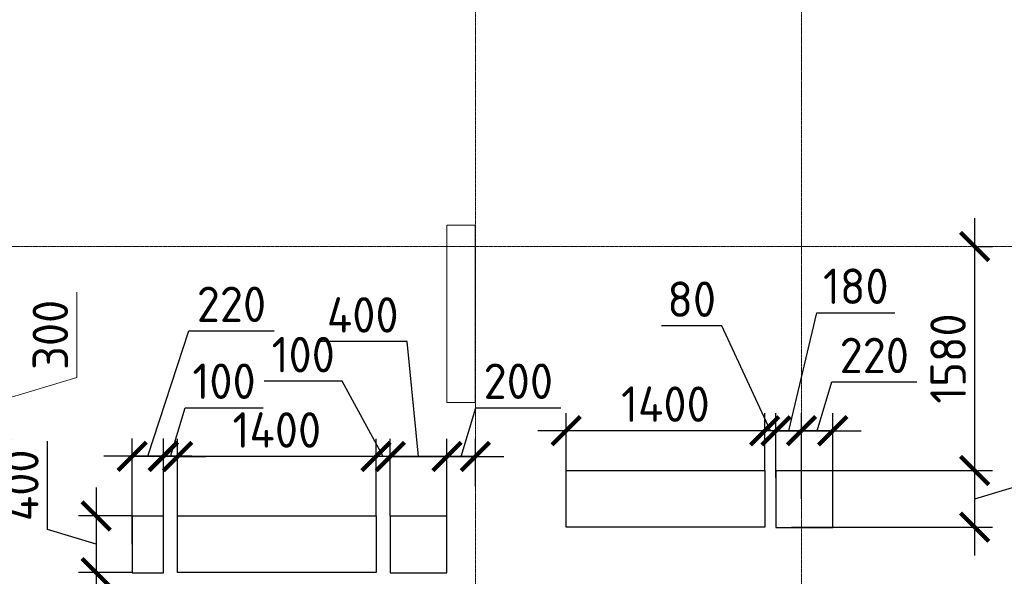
# Model space of a CAD drawing. Header units: millimetres. Extents: x -42044588 to 856694, y -806701 to 941911.
# Tile 139 of 256: x -168083 to -161140, y -271335 to -267409. Entities that reach past the tile are written whole.
import ezdxf

# ---------------------------------------------------------------- set-up
doc = ezdxf.new("R2010")
doc.units = ezdxf.units.MM
for name, pattern in [('______5', [1100, 800, -100, 100, -100]), ('DASHED', [7, 5, -2, 0]), ('осевая', [50.8, 31.75, -6.35, 6.35, -6.35])]:
    doc.linetypes.add(name, pattern=pattern)
for name, color, linetype, lineweight in [('RAZMER', 100, 'Continuous', 15), ('RAZMER @ 100', 100, 'Continuous', 15), ('Оси', 40, '______5', 18), ('Перекрытие ж_бетон', 1, 'Continuous', 30), ('РАЗМЕРЫ', 1, 'Continuous', 9)]:
    doc.layers.add(name, color=color, linetype=linetype, lineweight=lineweight)
doc.layers.add('Колонна_ бетон', color=7, linetype='Continuous', lineweight=50, true_color=0xb4b496)
doc.styles.add('GOST-2.304_Type-B', font='GOST_Common.ttf')
doc.styles.add('ГОСТ', font='GOST_Common.ttf')
doc.dimstyles.new('ГОСТ', dxfattribs={"dimscale": 0, "dimtxt": 2.5, "dimasz": 2.5, "dimexe": 1.25, "dimexo": 0.625, "dimtad": 1, "dimdec": 0, "dimtxsty": 'ГОСТ', "dimblk": 'ARCHTICK', "dimcen": 2.5, "dimdle": 1.5, "dimclrd": 256, "dimclre": 256, "dimclrt": 256, "dimadec": 0, "dimazin": 0, "dimtfac": 1, "dimtdec": 0, "dimtmove": 1, "dimatfit": 3, "dimfxl": 0, "dimlwd": -1, "dimarcsym": 0})
doc.dimstyles.new('СПДС', dxfattribs={"dimscale": 100, "dimtxt": 2.5, "dimasz": 2, "dimexe": 1.25, "dimexo": 0, "dimtad": 1, "dimdec": 0, "dimrnd": 5, "dimtxsty": 'GOST-2.304_Type-B', "dimblk": 'ARCHTICK', "dimcen": 2.5, "dimdle": 2, "dimclrd": 1, "dimclre": 1, "dimclrt": 1, "dimadec": 0, "dimazin": 2, "dimtfac": 0.75, "dimtdec": 0, "dimtmove": 1, "dimatfit": 3, "dimfxl": 0, "dimtolj": 1, "dimarcsym": 0})

# ---------------------------------------------------------------- blocks, each defined once
blk = doc.blocks.new('оси блок 2')
at = {"layer": 'Оси', "color": 16, "linetype": 'осевая', "lineweight": 0, "ltscale": 0.25, "transparency": 33554687}
for p, q in [((-54204.7, -322543), (-54204.7, -347914.1)), ((-51904.7, -322543), (-51904.7, -347914.1)), ((-89822.3, -329401.3), (-37238.5, -329401.3))]:
    blk.add_line(p, q, dxfattribs=at)
blk = doc.blocks.new('подложка стн 1-го этажа')
at = {"layer": 'Колонна_ бетон', "color": 252, "linetype": 'DASHED', "lineweight": 0, "ltscale": 0.5, "true_color": 0x939598, "transparency": 33554687}
for p, q in [((39543.8, 23161.8, -200), (39343.8, 23161.8, -200)), ((39343.8, 23161.8, -200), (39343.8, 23161.8, -200)), ((39343.8, 21911.8, -200), (39343.8, 23161.8, -200)), ((39543.8, 23161.8, -200), (39543.8, 23161.8, -200)), ((39543.8, 23161.8, -200), (39543.8, 21911.8, -200)), ((39343.8, 21911.8, -200), (39543.8, 21911.8, -200)), ((39343.8, 21911.8, -200), (39343.8, 21911.8, -200)), ((39543.8, 21911.8, -200), (39543.8, 21911.8, -200))]:
    blk.add_line(p, q, dxfattribs=at)
blk = doc.blocks.new('_ArchTick')
at = {"color": 0, "linetype": 'ByBlock', "const_width": 0.15}
blk.add_lwpolyline([(-0.5, -0.5), (0.5, 0.5)], dxfattribs=at)
blk = doc.blocks.new('*D841')
at = {"layer": 'DEFPOINTS', "color": 0, "transparency": 16777216}
for p in [(-169269.1, -269960), (-169269.1, -270260), (-168272.8, -270260)]:
    blk.add_point(p, dxfattribs=at)
at = {"layer": 'RAZMER', "transparency": 16777216}
for p, q in [((-167679.1, -269931.9), (-167679.1, -269331.9)), ((-168272.8, -269810), (-168272.8, -270410)), ((-168272.8, -270110), (-167679.1, -269931.9))]:
    blk.add_line(p, q, dxfattribs=at)
at = {"layer": 'RAZMER', "lineweight": -2, "transparency": 16777216}
for p, q in [((-169206.6, -269960), (-168147.8, -269960)), ((-169206.6, -270260), (-168147.8, -270260))]:
    blk.add_line(p, q, dxfattribs=at)
at = {"layer": 'RAZMER', "transparency": 16777216, "xscale": 250, "yscale": 250, "zscale": 250}
for p, rotation in [((-168272.8, -269960), 90), ((-168272.8, -270260), 270)]:
    blk.add_blockref('_ArchTick', p, dxfattribs=dict(at, rotation=rotation))
at = {"layer": 'RAZMER', "lineweight": 0, "transparency": 16777216, "insert": (-167866.6, -269631.9), "char_height": 250, "attachment_point": 5, "rotation": 90, "style": 'ГОСТ', "bg_fill": 3, "box_fill_scale": 1.1, "bg_fill_color": 256, "bg_fill_true_color": 13158600, "bg_fill_transparency": 0}
blk.add_mtext('300', dxfattribs=at)
blk = doc.blocks.new('*D3546')
at = {"layer": 'DEFPOINTS', "color": 0, "transparency": 16777216}
for p in [(-169269.1, -269960), (-169269.1, -270260), (-168272.8, -270260)]:
    blk.add_point(p, dxfattribs=at)
at = {"layer": 'RAZMER', "transparency": 16777216}
for p, q in [((-167679.1, -269931.9), (-167679.1, -269331.9)), ((-168272.8, -269810), (-168272.8, -270410)), ((-168272.8, -270110), (-167679.1, -269931.9))]:
    blk.add_line(p, q, dxfattribs=at)
at = {"layer": 'RAZMER', "lineweight": -2, "transparency": 16777216}
for p, q in [((-169206.6, -269960), (-168147.8, -269960)), ((-169206.6, -270260), (-168147.8, -270260))]:
    blk.add_line(p, q, dxfattribs=at)
at = {"layer": 'RAZMER', "transparency": 16777216, "xscale": 250, "yscale": 250, "zscale": 250}
for p, rotation in [((-168272.8, -269960), 90), ((-168272.8, -270260), 270)]:
    blk.add_blockref('_ArchTick', p, dxfattribs=dict(at, rotation=rotation))
at = {"layer": 'RAZMER', "lineweight": 0, "transparency": 16777216, "insert": (-167866.6, -269631.9), "char_height": 250, "attachment_point": 5, "rotation": 90, "style": 'ГОСТ', "bg_fill": 3, "box_fill_scale": 1.1, "bg_fill_color": 256, "bg_fill_true_color": 13158600, "bg_fill_transparency": 0}
blk.add_mtext('300', dxfattribs=at)
blk = doc.blocks.new('*D3380')
at = {"layer": 'DEFPOINTS', "color": 0, "transparency": 16777216}
for p in [(-162749.7, -270308.3), (-162749.7, -270639.9), (-162569.7, -270789.1)]:
    blk.add_point(p, dxfattribs=at)
at = {"layer": 'РАЗМЕРЫ', "color": 1, "lineweight": -2, "transparency": 16777216}
for p, q in [((-162659.7, -270308.3), (-162462, -269476.8)), ((-162462, -269476.8), (-161912, -269476.8)), ((-162749.7, -270639.9), (-162749.7, -270183.3)), ((-162569.7, -270789.1), (-162569.7, -270183.3)), ((-162369.7, -270308.3), (-162949.7, -270308.3))]:
    blk.add_line(p, q, dxfattribs=at)
at = {"layer": 'РАЗМЕРЫ', "color": 1, "lineweight": -2, "transparency": 16777216, "xscale": 200, "yscale": 200, "zscale": 200, "rotation": 180}
blk.add_blockref('_ArchTick', (-162749.7, -270308.3), dxfattribs=at)
at = {"layer": 'РАЗМЕРЫ', "color": 1, "lineweight": -2, "transparency": 16777216, "xscale": 200, "yscale": 200, "zscale": 200}
blk.add_blockref('_ArchTick', (-162569.7, -270308.3), dxfattribs=at)
at = {"layer": 'РАЗМЕРЫ', "color": 1, "lineweight": 0, "transparency": 16777216, "insert": (-162187, -269289.3), "char_height": 250, "attachment_point": 5, "style": 'GOST-2.304_Type-B'}
blk.add_mtext('\\A1;180', dxfattribs=at)
blk = doc.blocks.new('*D3381')
at = {"layer": 'DEFPOINTS', "color": 0, "transparency": 16777216}
for p in [(-162640, -270589.1), (-161348.7, -270589.1), (-162640, -270989.2)]:
    blk.add_point(p, dxfattribs=at)
at = {"layer": 'РАЗМЕРЫ', "color": 1, "lineweight": -2, "transparency": 16777216}
for p, q in [((-160754.9, -270611), (-160754.9, -269986)), ((-161348.7, -271189.2), (-161348.7, -270389.1)), ((-162640, -270589.1), (-161223.7, -270589.1)), ((-161348.7, -270789.1), (-160754.9, -270611)), ((-162640, -270989.2), (-161223.7, -270989.2))]:
    blk.add_line(p, q, dxfattribs=at)
at = {"layer": 'РАЗМЕРЫ', "color": 1, "lineweight": -2, "transparency": 16777216, "xscale": 200, "yscale": 200, "zscale": 200}
for p, rotation in [((-161348.7, -270589.1), 90), ((-161348.7, -270989.2), 270)]:
    blk.add_blockref('_ArchTick', p, dxfattribs=dict(at, rotation=rotation))
at = {"layer": 'РАЗМЕРЫ', "color": 1, "lineweight": 0, "transparency": 16777216, "insert": (-160942.4, -270298.5), "char_height": 250, "attachment_point": 5, "rotation": 90, "style": 'GOST-2.304_Type-B'}
blk.add_mtext('\\A1;400', dxfattribs=at)
blk = doc.blocks.new('*D3382')
at = {"layer": 'DEFPOINTS', "color": 0, "transparency": 16777216}
for p in [(-165469.7, -270490.4), (-165469.7, -270909.1), (-165069.7, -270909.2)]:
    blk.add_point(p, dxfattribs=at)
at = {"layer": 'РАЗМЕРЫ', "color": 1, "lineweight": -2, "transparency": 16777216}
for p, q in [((-165351.4, -269678.8), (-165976.4, -269678.8)), ((-165269.7, -270490.4), (-165351.4, -269678.8)), ((-165469.7, -270909.1), (-165469.7, -270365.4)), ((-165069.7, -270909.2), (-165069.7, -270365.4)), ((-164869.7, -270490.4), (-165669.7, -270490.4))]:
    blk.add_line(p, q, dxfattribs=at)
at = {"layer": 'РАЗМЕРЫ', "color": 1, "lineweight": -2, "transparency": 16777216, "xscale": 200, "yscale": 200, "zscale": 200, "rotation": 180}
blk.add_blockref('_ArchTick', (-165469.7, -270490.4), dxfattribs=at)
at = {"layer": 'РАЗМЕРЫ', "color": 1, "lineweight": -2, "transparency": 16777216, "xscale": 200, "yscale": 200, "zscale": 200}
blk.add_blockref('_ArchTick', (-165069.7, -270490.4), dxfattribs=at)
at = {"layer": 'РАЗМЕРЫ', "color": 1, "lineweight": 0, "transparency": 16777216, "insert": (-165663.9, -269491.3), "char_height": 250, "attachment_point": 5, "style": 'GOST-2.304_Type-B'}
blk.add_mtext('\\A1;400', dxfattribs=at)
blk = doc.blocks.new('*D3383')
at = {"layer": 'DEFPOINTS', "color": 0, "transparency": 16777216}
for p in [(-167289.7, -270488.4), (-167289.7, -271109.1), (-167069.7, -271109.1)]:
    blk.add_point(p, dxfattribs=at)
at = {"layer": 'РАЗМЕРЫ', "color": 1, "lineweight": -2, "transparency": 16777216}
for p, q in [((-167179.7, -270488.4), (-166889.4, -269604.1)), ((-166889.4, -269604.1), (-166289.4, -269604.1)), ((-167289.7, -271109.1), (-167289.7, -270363.4)), ((-167069.7, -271109.1), (-167069.7, -270363.4)), ((-166869.7, -270488.4), (-167489.7, -270488.4))]:
    blk.add_line(p, q, dxfattribs=at)
at = {"layer": 'РАЗМЕРЫ', "color": 1, "lineweight": -2, "transparency": 16777216, "xscale": 200, "yscale": 200, "zscale": 200, "rotation": 180}
blk.add_blockref('_ArchTick', (-167289.7, -270488.4), dxfattribs=at)
at = {"layer": 'РАЗМЕРЫ', "color": 1, "lineweight": -2, "transparency": 16777216, "xscale": 200, "yscale": 200, "zscale": 200}
blk.add_blockref('_ArchTick', (-167069.7, -270488.4), dxfattribs=at)
at = {"layer": 'РАЗМЕРЫ', "color": 1, "lineweight": 0, "transparency": 16777216, "insert": (-166589.4, -269416.6), "char_height": 250, "attachment_point": 5, "style": 'GOST-2.304_Type-B'}
blk.add_mtext('\\A1;220', dxfattribs=at)
blk = doc.blocks.new('*D3384')
at = {"layer": 'DEFPOINTS', "color": 0, "transparency": 16777216}
for p in [(-167289.7, -270909.1), (-167543.1, -271309.1), (-167289.7, -271309.1)]:
    blk.add_point(p, dxfattribs=at)
at = {"layer": 'РАЗМЕРЫ', "color": 1, "lineweight": -2, "transparency": 16777216}
for p, q in [((-167886.9, -271006), (-167886.9, -270381)), ((-167543.1, -270709.1), (-167543.1, -271509.1)), ((-167289.7, -270909.1), (-167668.1, -270909.1)), ((-167543.1, -271109.1), (-167886.9, -271006)), ((-167289.7, -271309.1), (-167668.1, -271309.1))]:
    blk.add_line(p, q, dxfattribs=at)
at = {"layer": 'РАЗМЕРЫ', "color": 1, "lineweight": -2, "transparency": 16777216, "xscale": 200, "yscale": 200, "zscale": 200}
for p, rotation in [((-167543.1, -270909.1), 90), ((-167543.1, -271309.1), 270)]:
    blk.add_blockref('_ArchTick', p, dxfattribs=dict(at, rotation=rotation))
at = {"layer": 'РАЗМЕРЫ', "color": 1, "lineweight": 0, "transparency": 16777216, "insert": (-168074.4, -270693.5), "char_height": 250, "attachment_point": 5, "rotation": 90, "style": 'GOST-2.304_Type-B'}
blk.add_mtext('\\A1;400', dxfattribs=at)
blk = doc.blocks.new('*D3520')
at = {"layer": 'DEFPOINTS', "color": 0, "transparency": 16777216}
for p in [(-164869.7, -270490.4), (-164869.7, -270701.9), (-165069.7, -270909.2)]:
    blk.add_point(p, dxfattribs=at)
at = {"layer": 'РАЗМЕРЫ', "color": 1, "lineweight": -2, "transparency": 16777216}
for p, q in [((-164969.7, -270490.4), (-164866.6, -270146.6)), ((-164866.6, -270146.6), (-164266.6, -270146.6)), ((-165069.7, -270909.2), (-165069.7, -270365.4)), ((-164869.7, -270701.9), (-164869.7, -270365.4)), ((-165269.7, -270490.4), (-164669.7, -270490.4))]:
    blk.add_line(p, q, dxfattribs=at)
at = {"layer": 'РАЗМЕРЫ', "color": 1, "lineweight": -2, "transparency": 16777216, "xscale": 200, "yscale": 200, "zscale": 200, "rotation": 180}
blk.add_blockref('_ArchTick', (-165069.7, -270490.4), dxfattribs=at)
at = {"layer": 'РАЗМЕРЫ', "color": 1, "lineweight": -2, "transparency": 16777216, "xscale": 200, "yscale": 200, "zscale": 200}
blk.add_blockref('_ArchTick', (-164869.7, -270490.4), dxfattribs=at)
at = {"layer": 'РАЗМЕРЫ', "color": 1, "lineweight": 0, "transparency": 16777216, "insert": (-164566.6, -269959.1), "char_height": 250, "attachment_point": 5, "style": 'GOST-2.304_Type-B'}
blk.add_mtext('\\A1;200', dxfattribs=at)
blk = doc.blocks.new('*D3404')
at = {"layer": 'DEFPOINTS', "color": 0, "transparency": 16777216}
for p in [(-162349.7, -270308.3), (-162349.7, -270589.1), (-162569.7, -270789.1)]:
    blk.add_point(p, dxfattribs=at)
at = {"layer": 'РАЗМЕРЫ', "color": 1, "lineweight": -2, "transparency": 16777216}
for p, q in [((-162459.7, -270308.3), (-162356.6, -269964.5)), ((-162356.6, -269964.5), (-161756.6, -269964.5)), ((-162569.7, -270789.1), (-162569.7, -270183.3)), ((-162349.7, -270589.1), (-162349.7, -270183.3)), ((-162769.7, -270308.3), (-162149.7, -270308.3))]:
    blk.add_line(p, q, dxfattribs=at)
at = {"layer": 'РАЗМЕРЫ', "color": 1, "lineweight": -2, "transparency": 16777216, "xscale": 200, "yscale": 200, "zscale": 200, "rotation": 180}
blk.add_blockref('_ArchTick', (-162569.7, -270308.3), dxfattribs=at)
at = {"layer": 'РАЗМЕРЫ', "color": 1, "lineweight": -2, "transparency": 16777216, "xscale": 200, "yscale": 200, "zscale": 200}
blk.add_blockref('_ArchTick', (-162349.7, -270308.3), dxfattribs=at)
at = {"layer": 'РАЗМЕРЫ', "color": 1, "lineweight": 0, "transparency": 16777216, "insert": (-162056.6, -269777), "char_height": 250, "attachment_point": 5, "style": 'GOST-2.304_Type-B'}
blk.add_mtext('\\A1;220', dxfattribs=at)
blk = doc.blocks.new('*D3454')
at = {"layer": 'DEFPOINTS', "color": 0, "transparency": 16777216}
for p in [(-162829.5, -270308.3), (-162829.5, -270589.1), (-162749.7, -270639.9)]:
    blk.add_point(p, dxfattribs=at)
at = {"layer": 'РАЗМЕРЫ', "color": 1, "lineweight": -2, "transparency": 16777216}
for p, q in [((-163131.4, -269568.1), (-163556.4, -269568.1)), ((-162789.6, -270308.3), (-163131.4, -269568.1)), ((-162829.5, -270589.1), (-162829.5, -270183.3)), ((-162749.7, -270639.9), (-162749.7, -270183.3)), ((-162829.5, -270308.3), (-163029.5, -270308.3)), ((-162749.7, -270308.3), (-162829.5, -270308.3)), ((-162749.7, -270308.3), (-162829.5, -270308.3)), ((-162749.7, -270308.3), (-162549.7, -270308.3))]:
    blk.add_line(p, q, dxfattribs=at)
at = {"layer": 'РАЗМЕРЫ', "color": 1, "lineweight": -2, "transparency": 16777216, "xscale": 200, "yscale": 200, "zscale": 200}
blk.add_blockref('_ArchTick', (-162829.5, -270308.3), dxfattribs=at)
at = {"layer": 'РАЗМЕРЫ', "color": 1, "lineweight": -2, "transparency": 16777216, "xscale": 200, "yscale": 200, "zscale": 200, "rotation": 180}
blk.add_blockref('_ArchTick', (-162749.7, -270308.3), dxfattribs=at)
at = {"layer": 'РАЗМЕРЫ', "color": 1, "lineweight": 0, "transparency": 16777216, "insert": (-163343.9, -269380.6), "char_height": 250, "attachment_point": 5, "style": 'GOST-2.304_Type-B'}
blk.add_mtext('\\A1;80', dxfattribs=at)
blk = doc.blocks.new('*D3455')
at = {"layer": 'DEFPOINTS', "color": 0, "transparency": 16777216}
for p in [(-164229.5, -270308.3), (-164229.5, -270589.1), (-162829.5, -270589.1)]:
    blk.add_point(p, dxfattribs=at)
at = {"layer": 'РАЗМЕРЫ', "color": 1, "lineweight": -2, "transparency": 16777216}
for p, q in [((-164229.5, -270589.1), (-164229.5, -270183.3)), ((-162829.5, -270589.1), (-162829.5, -270183.3)), ((-162629.5, -270308.3), (-164429.5, -270308.3))]:
    blk.add_line(p, q, dxfattribs=at)
at = {"layer": 'РАЗМЕРЫ', "color": 1, "lineweight": -2, "transparency": 16777216, "xscale": 200, "yscale": 200, "zscale": 200, "rotation": 180}
blk.add_blockref('_ArchTick', (-164229.5, -270308.3), dxfattribs=at)
at = {"layer": 'РАЗМЕРЫ', "color": 1, "lineweight": -2, "transparency": 16777216, "xscale": 200, "yscale": 200, "zscale": 200}
blk.add_blockref('_ArchTick', (-162829.5, -270308.3), dxfattribs=at)
at = {"layer": 'РАЗМЕРЫ', "color": 1, "lineweight": 0, "transparency": 16777216, "insert": (-163529.5, -270120.8), "char_height": 250, "attachment_point": 5, "style": 'GOST-2.304_Type-B'}
blk.add_mtext('\\A1;1400', dxfattribs=at)
blk = doc.blocks.new('*D3536')
at = {"layer": 'DEFPOINTS', "color": 0, "transparency": 16777216}
for p in [(-161363.8, -269009.1), (-161348.7, -269009.1), (-162640, -270589.1)]:
    blk.add_point(p, dxfattribs=at)
at = {"layer": 'РАЗМЕРЫ', "color": 1, "lineweight": -2, "transparency": 16777216}
for p, q in [((-161348.7, -270789.1), (-161348.7, -268809.1)), ((-161363.8, -269009.1), (-161223.7, -269009.1)), ((-162640, -270589.1), (-161223.7, -270589.1))]:
    blk.add_line(p, q, dxfattribs=at)
at = {"layer": 'РАЗМЕРЫ', "color": 1, "lineweight": -2, "transparency": 16777216, "xscale": 200, "yscale": 200, "zscale": 200}
for p, rotation in [((-161348.7, -269009.1), 90), ((-161348.7, -270589.1), 270)]:
    blk.add_blockref('_ArchTick', p, dxfattribs=dict(at, rotation=rotation))
at = {"layer": 'РАЗМЕРЫ', "color": 1, "lineweight": 0, "transparency": 16777216, "insert": (-161536.2, -269799.1), "char_height": 250, "attachment_point": 5, "rotation": 90, "style": 'GOST-2.304_Type-B'}
blk.add_mtext('\\A1;1580', dxfattribs=at)
blk = doc.blocks.new('*D3408')
at = {"layer": 'DEFPOINTS', "color": 0, "transparency": 16777216}
for p in [(-165569.5, -270490.4), (-165569.5, -270909.1), (-165469.7, -270909.1)]:
    blk.add_point(p, dxfattribs=at)
at = {"layer": 'РАЗМЕРЫ', "color": 1, "lineweight": -2, "transparency": 16777216}
for p, q in [((-165808.1, -269959.1), (-166358.1, -269959.1)), ((-165519.6, -270490.4), (-165808.1, -269959.1)), ((-165569.5, -270909.1), (-165569.5, -270365.4)), ((-165469.7, -270909.1), (-165469.7, -270365.4)), ((-165569.5, -270490.4), (-165769.5, -270490.4)), ((-165469.7, -270490.4), (-165569.5, -270490.4)), ((-165469.7, -270490.4), (-165569.5, -270490.4)), ((-165469.7, -270490.4), (-165269.7, -270490.4))]:
    blk.add_line(p, q, dxfattribs=at)
at = {"layer": 'РАЗМЕРЫ', "color": 1, "lineweight": -2, "transparency": 16777216, "xscale": 200, "yscale": 200, "zscale": 200}
blk.add_blockref('_ArchTick', (-165569.5, -270490.4), dxfattribs=at)
at = {"layer": 'РАЗМЕРЫ', "color": 1, "lineweight": -2, "transparency": 16777216, "xscale": 200, "yscale": 200, "zscale": 200, "rotation": 180}
blk.add_blockref('_ArchTick', (-165469.7, -270490.4), dxfattribs=at)
at = {"layer": 'РАЗМЕРЫ', "color": 1, "lineweight": 0, "transparency": 16777216, "insert": (-166083.1, -269771.6), "char_height": 250, "attachment_point": 5, "style": 'GOST-2.304_Type-B'}
blk.add_mtext('\\A1;100', dxfattribs=at)
blk = doc.blocks.new('*D3409')
at = {"layer": 'DEFPOINTS', "color": 0, "transparency": 16777216}
for p in [(-166969.5, -270490.4), (-166969.5, -270909.1), (-165569.5, -270909.1)]:
    blk.add_point(p, dxfattribs=at)
at = {"layer": 'РАЗМЕРЫ', "color": 1, "lineweight": -2, "transparency": 16777216}
for p, q in [((-166969.5, -270909.1), (-166969.5, -270365.4)), ((-165569.5, -270909.1), (-165569.5, -270365.4)), ((-165369.5, -270490.4), (-167169.5, -270490.4))]:
    blk.add_line(p, q, dxfattribs=at)
at = {"layer": 'РАЗМЕРЫ', "color": 1, "lineweight": -2, "transparency": 16777216, "xscale": 200, "yscale": 200, "zscale": 200, "rotation": 180}
blk.add_blockref('_ArchTick', (-166969.5, -270490.4), dxfattribs=at)
at = {"layer": 'РАЗМЕРЫ', "color": 1, "lineweight": -2, "transparency": 16777216, "xscale": 200, "yscale": 200, "zscale": 200}
blk.add_blockref('_ArchTick', (-165569.5, -270490.4), dxfattribs=at)
at = {"layer": 'РАЗМЕРЫ', "color": 1, "lineweight": 0, "transparency": 16777216, "insert": (-166269.5, -270302.9), "char_height": 250, "attachment_point": 5, "style": 'GOST-2.304_Type-B'}
blk.add_mtext('\\A1;1400', dxfattribs=at)
blk = doc.blocks.new('*D3410')
at = {"layer": 'DEFPOINTS', "color": 0, "transparency": 16777216}
for p in [(-167069.7, -270490.4), (-167069.7, -270911.1), (-166969.5, -270909.1)]:
    blk.add_point(p, dxfattribs=at)
at = {"layer": 'РАЗМЕРЫ', "color": 1, "lineweight": -2, "transparency": 16777216}
for p, q in [((-167019.6, -270490.4), (-166916.5, -270146.6)), ((-166916.5, -270146.6), (-166366.5, -270146.6)), ((-167069.7, -270911.1), (-167069.7, -270365.4)), ((-166969.5, -270909.1), (-166969.5, -270365.4)), ((-167069.7, -270490.4), (-167269.7, -270490.4)), ((-166969.5, -270490.4), (-167069.7, -270490.4)), ((-166969.5, -270490.4), (-167069.7, -270490.4)), ((-166969.5, -270490.4), (-166769.5, -270490.4))]:
    blk.add_line(p, q, dxfattribs=at)
at = {"layer": 'РАЗМЕРЫ', "color": 1, "lineweight": -2, "transparency": 16777216, "xscale": 200, "yscale": 200, "zscale": 200}
blk.add_blockref('_ArchTick', (-167069.7, -270490.4), dxfattribs=at)
at = {"layer": 'РАЗМЕРЫ', "color": 1, "lineweight": -2, "transparency": 16777216, "xscale": 200, "yscale": 200, "zscale": 200, "rotation": 180}
blk.add_blockref('_ArchTick', (-166969.5, -270490.4), dxfattribs=at)
at = {"layer": 'РАЗМЕРЫ', "color": 1, "lineweight": 0, "transparency": 16777216, "insert": (-166641.5, -269959.1), "char_height": 250, "attachment_point": 5, "style": 'GOST-2.304_Type-B'}
blk.add_mtext('\\A1;100', dxfattribs=at)
blk = doc.blocks.new('*D3524')
at = {"layer": 'DEFPOINTS', "color": 0, "transparency": 16777216}
for p in [(-167289.7, -271309.1), (-167543.1, -272009.1), (-167189.3, -272009.1)]:
    blk.add_point(p, dxfattribs=at)
at = {"layer": 'РАЗМЕРЫ', "color": 1, "lineweight": -2, "transparency": 16777216}
for p, q in [((-167543.1, -271109.1), (-167543.1, -272209.1)), ((-167289.7, -271309.1), (-167668.1, -271309.1)), ((-167189.3, -272009.1), (-167668.1, -272009.1))]:
    blk.add_line(p, q, dxfattribs=at)
at = {"layer": 'РАЗМЕРЫ', "color": 1, "lineweight": -2, "transparency": 16777216, "xscale": 200, "yscale": 200, "zscale": 200}
for p, rotation in [((-167543.1, -271309.1), 90), ((-167543.1, -272009.1), 270)]:
    blk.add_blockref('_ArchTick', p, dxfattribs=dict(at, rotation=rotation))
at = {"layer": 'РАЗМЕРЫ', "color": 1, "lineweight": 0, "transparency": 16777216, "insert": (-167730.6, -271659.1), "char_height": 250, "attachment_point": 5, "rotation": 90, "style": 'GOST-2.304_Type-B'}
blk.add_mtext('\\A1;700', dxfattribs=at)
blk = doc.blocks.new('блочина')
at = {"layer": 'Перекрытие ж_бетон', "color": 4}
for points in [[(135753, 62199.6), (135753, 62599.6), (137153, 62599.6), (137153, 62199.6)], [(137232.8, 62597.6), (137232.8, 62197.6), (137632.8, 62197.6), (137632.8, 62597.6)], [(133013, 61879.6), (133013, 62279.6), (134413, 62279.6), (134413, 61879.6)], [(132912.8, 62277.6), (132692.8, 62277.6), (132692.8, 61877.6), (132912.8, 61877.6)], [(134512.8, 62277.6), (134512.8, 61877.7), (134912.8, 61877.7), (134912.8, 62277.6)]]:
    blk.add_lwpolyline(points, close=True, dxfattribs=at)

msp = doc.modelspace()

# ---------------------------------------------------------------- block references
msp.add_blockref('подложка стн 1-го этажа', (-204413.612, -292020.941, 560))
at = {"layer": 'РАЗМЕРЫ'}
msp.add_blockref('оси блок 2', (-110664.971, 60392.176), dxfattribs=at)

# ---------------------------------------------------------------- dimensions: what is measured, and where the dimension line sits
at = {"layer": 'РАЗМЕРЫ', "lineweight": 0}
for base, p1, p2, picture, middle in [((-161348.681, -269009.146, 200), (-162640.001, -270589.146, 200), (-161363.771, -269009.146, 200), '*D3536', (-161536.181, -269799.146, 200)), ((-161348.681, -270589.146, 200), (-162640.001, -270989.152, 200), (-162640.001, -270589.146, 200), '*D3381', (-160942.431, -270548.524, 200)), ((-167543.11, -272009.146, 200), (-167289.689, -271309.146, 200), (-167189.301, -272009.146, 200), '*D3524', (-167730.61, -271659.146, 200))]:
    dim = msp.add_linear_dim(base=base, p1=p1, p2=p2, angle=90, dimstyle='СПДС', override={"dimrnd": 5}, dxfattribs=at)
    dim.commit()
    dim.dimension.update_dxf_attribs({"geometry": picture, "text_midpoint": middle})
for base, p1, p2, picture, middle in [((-162749.687, -270308.266, 200), (-162569.689, -270789.149, 200), (-162749.687, -270639.924, 200), '*D3380', (-162399.546, -269476.85, 200)), ((-162829.485, -270308.266, 200), (-162749.687, -270639.924, 200), (-162829.485, -270589.146, 200), '*D3454', (-163193.888, -269568.071, 200)), ((-165469.717, -270490.358, 200), (-165069.689, -270909.156, 200), (-165469.717, -270909.146, 200), '*D3382', (-165413.873, -269678.768, 200)), ((-165569.486, -270490.358, 200), (-165469.717, -270909.146, 200), (-165569.486, -270909.146, 200), '*D3408', (-165870.591, -269959.108, 200))]:
    dim = msp.add_linear_dim(base=base, p1=p1, p2=p2, dimstyle='СПДС', override={"dimrnd": 5}, dxfattribs=at)
    dim.commit()
    dim.dimension.update_dxf_attribs({"geometry": picture, "text_midpoint": middle, "dimtype": 160})
dim = msp.add_linear_dim(base=(-167289.689, -270488.387, 200), p1=(-167069.687, -271109.146, 200), p2=(-167289.689, -271109.146, 200), dimstyle='СПДС', dxfattribs=at)
dim.commit()
dim.dimension.update_dxf_attribs({"geometry": '*D3383', "text_midpoint": (-166826.936, -269604.056, 200), "dimtype": 160})
for base, p1, p2, picture, middle in [((-162349.687, -270308.266, 200), (-162569.689, -270789.149, 200), (-162349.687, -270589.146, 200), '*D3404', (-162294.063, -269777.016, 200)), ((-167069.687, -270490.358, 200), (-166969.486, -270909.146, 200), (-167069.687, -270911.146, 200), '*D3410', (-166853.962, -269959.108, 200)), ((-164869.689, -270490.358, 200), (-165069.689, -270909.156, 200), (-164869.689, -270701.853, 200), '*D3520', (-164804.064, -269959.108, 200)), ((-164229.485, -270308.266, 200), (-162829.485, -270589.146, 200), (-164229.485, -270589.146, 200), '*D3455', (-163529.485, -270120.766, 200)), ((-166969.486, -270490.358, 200), (-165569.486, -270909.146, 200), (-166969.486, -270909.146, 200), '*D3409', (-166269.486, -270302.858, 200))]:
    dim = msp.add_linear_dim(base=base, p1=p1, p2=p2, dimstyle='СПДС', override={"dimrnd": 5}, dxfattribs=at)
    dim.commit()
    dim.dimension.update_dxf_attribs({"geometry": picture, "text_midpoint": middle})

# ---------------------------------------------------------------- next in the draw order: dimensions: what is measured, and where the dimension line sits
at = {"layer": 'RAZMER @ 100', "lineweight": 0}
dim = msp.add_linear_dim(base=(-168272.831, -270259.979, 720), p1=(-169269.126, -269959.979, 720), p2=(-169269.126, -270259.979, 720), angle=90, dimstyle='ГОСТ', override={"dimscale": 100, "dimtix": 0, "dimtofl": 1, "dimtmove": 1, "dimatfit": 3}, dxfattribs=at)
dim.commit()
dim.dimension.update_dxf_attribs({"geometry": '*D841', "text_midpoint": (-167866.581, -269869.354, 720)})

# ---------------------------------------------------------------- next in the draw order: dimensions: what is measured, and where the dimension line sits
dim = msp.add_linear_dim(base=(-168272.831, -270259.979, 920), p1=(-169269.126, -269959.979, 920), p2=(-169269.126, -270259.979, 920), angle=90, dimstyle='ГОСТ', override={"dimscale": 100, "dimtix": 0, "dimtofl": 1, "dimtmove": 1, "dimatfit": 3}, dxfattribs=at)
dim.commit()
dim.dimension.update_dxf_attribs({"geometry": '*D3546', "text_midpoint": (-167866.581, -269869.354, 920)})

# ---------------------------------------------------------------- next in the draw order: block references
msp.add_blockref('блочина', (-299982.527, -333188.797))

# ---------------------------------------------------------------- next in the draw order: dimensions: what is measured, and where the dimension line sits
at = {"layer": 'РАЗМЕРЫ', "lineweight": 0}
dim = msp.add_linear_dim(base=(-167543.11, -271309.146, 200), p1=(-167289.689, -270909.146, 200), p2=(-167289.689, -271309.146, 200), angle=90, dimstyle='СПДС', override={"dimrnd": 5}, dxfattribs=at)
dim.commit()
dim.dimension.update_dxf_attribs({"geometry": '*D3384', "text_midpoint": (-168074.36, -270943.521, 200)})

doc.saveas('drawing.dxf')
